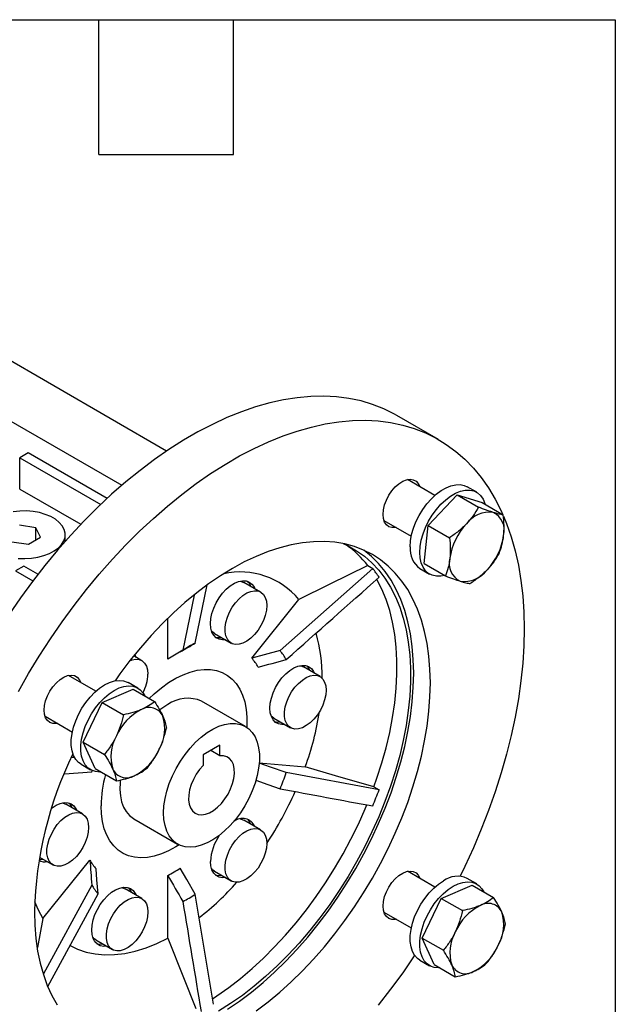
# Model space of a CAD drawing. Header units: millimetres. Extents: x 19 to 819, y 19 to 629.
# Tile 7 of 7: x 718 to 819, y 462 to 629. Entities that reach past the tile are written whole.
import ezdxf

# ---------------------------------------------------------------- set-up
doc = ezdxf.new("R2010")
doc.units = ezdxf.units.MM
doc.header["$LTSCALE"] = 3
doc.linetypes.add('SLD-Solid', pattern=[0])
doc.layers.add('TEXT', color=140, linetype='SLD-Solid', lineweight=25)

msp = doc.modelspace()

# ---------------------------------------------------------------- linework, layer by layer
for p, q in [((743.033, 555.54), (712.11, 573.391)), ((703.271, 568.288), (735.425, 549.726)), ((789.18, 557.472), (782.109, 561.554)), ((719.534, 555.226), (718.12, 554.41)), ((718.12, 554.41), (731.843, 546.487)), ((718.12, 549.102), (718.12, 554.41)), ((732.921, 547.498), (719.534, 555.226)), ((718.12, 549.102), (728.475, 543.124)), ((788.539, 548.027), (783.902, 550.705)), ((795.63, 548.553), (794.003, 549.492)), ((787.422, 542.931), (792.328, 548.102)), ((792.328, 548.102), (795.933, 546.021)), ((792.328, 548.102), (796.535, 546.796)), ((796.535, 546.796), (800.141, 544.715)), ((720.869, 542.525), (718.08, 542.957)), ((721.616, 540.916), (720.869, 542.525)), ((720.869, 540.484), (720.869, 542.525)), ((779.902, 543.776), (784.539, 541.099)), ((786.725, 536.453), (787.422, 542.931)), ((787.422, 542.931), (791.028, 540.849)), ((719.574, 539.737), (721.616, 540.916)), ((725.827, 540.247), (725.827, 541.347)), ((716.786, 540.169), (719.574, 539.737)), ((718.827, 536.04), (717.413, 535.224)), ((721.199, 534.671), (718.827, 536.04)), ((777.138, 536.158), (778.017, 535.65)), ((786.725, 536.453), (790.331, 534.371)), ((717.413, 535.224), (720.331, 533.54)), ((778.017, 535.647), (762.271, 521.706)), ((786.004, 535.635), (787.63, 534.696)), ((747.896, 522.991), (749.922, 532.837)), ((758.981, 531.64), (756.152, 533.273)), ((747.693, 531.092), (745.775, 521.766)), ((757.501, 520.42), (765.485, 530.353)), ((743.222, 520.283), (743.222, 527.184)), ((751.152, 524.612), (753.981, 522.979)), ((738.828, 520.006), (737.44, 520.807)), ((731.039, 514.833), (726.402, 517.511)), ((769.057, 517.303), (766.228, 518.936)), ((738.13, 515.359), (736.503, 516.298)), ((732.103, 512.925), (737.365, 515.156)), ((737.365, 515.156), (740.971, 513.075)), ((728.869, 506.199), (732.103, 512.925)), ((732.103, 512.925), (735.709, 510.843)), ((756.397, 508.849), (748.972, 513.136)), ((722.402, 510.582), (727.039, 507.905)), ((761.229, 510.275), (764.057, 508.643)), ((728.869, 506.199), (732.475, 504.117)), ((730.895, 501.704), (728.869, 506.199)), ((752.061, 505.667), (749.233, 504.034)), ((749.233, 504.034), (749.233, 502.257)), ((752.061, 503.89), (750.522, 504.778)), ((752.061, 503.89), (752.061, 505.667)), ((727.455, 503.612), (726.847, 503.57)), ((728.504, 502.441), (730.13, 501.502)), ((758.743, 502.685), (766.546, 501.987)), ((725.7, 500.83), (730.34, 501.151)), ((730.34, 501.151), (730.413, 501.36)), ((730.895, 501.704), (734.501, 499.623)), ((779.077, 498.109), (763.332, 501.029)), ((778.199, 498.617), (779.078, 498.11)), ((728.752, 494.035), (725.923, 495.668)), ((737.473, 493.216), (744.898, 488.93)), ((758.981, 491.333), (756.152, 492.965)), ((721.459, 486.699), (723.752, 485.375)), ((722.021, 476.284), (730.005, 486.216)), ((751.152, 484.305), (753.981, 482.672)), ((788.539, 481.628), (783.902, 484.306)), ((743.222, 472.974), (743.222, 483.62)), ((795.63, 482.154), (794.003, 483.093)), ((730.34, 481.983), (722.146, 466.943)), ((738.828, 479.699), (736, 481.332)), ((789.603, 479.72), (794.865, 481.952)), ((794.865, 481.952), (798.471, 479.87)), ((722.861, 464.801), (731.4, 480.474)), ((750.997, 461.763), (747.896, 480.414)), ((786.369, 472.994), (789.603, 479.72)), ((789.603, 479.72), (793.209, 477.638)), ((779.902, 477.377), (784.539, 474.7)), ((722.021, 476.284), (721.108, 471.389)), ((731, 472.671), (733.828, 471.038)), ((786.369, 472.994), (789.975, 470.912)), ((788.395, 468.499), (786.369, 472.994)), ((786.004, 469.236), (787.63, 468.297)), ((788.395, 468.499), (792.001, 466.418))]:
    msp.add_line(p, q)
at = {"flags": 128}
for points in [[(782.109, 561.554), (781.673, 561.8), (779.863, 562.694), (777.973, 563.434), (776.005, 564.02), (773.966, 564.448), (771.86, 564.718), (769.693, 564.83), (767.469, 564.783), (765.195, 564.577), (762.876, 564.213), (760.517, 563.691), (758.126, 563.014), (755.707, 562.182), (753.266, 561.198), (750.81, 560.064), (748.346, 558.783), (745.878, 557.359), (743.413, 555.794), (740.957, 554.092), (738.516, 552.258), (736.097, 550.297), (733.706, 548.213), (731.347, 546.012), (729.028, 543.698), (726.754, 541.278), (724.53, 538.758), (722.363, 536.144), (720.257, 533.442), (718.218, 530.659), (716.25, 527.803)], [(717.898, 514.78), (719.622, 517.815), (721.431, 520.797), (723.321, 523.721), (725.289, 526.577), (727.328, 529.36), (729.434, 532.062), (731.601, 534.676), (733.825, 537.196), (736.099, 539.616), (738.418, 541.93), (740.777, 544.131), (743.168, 546.215), (745.587, 548.176), (748.028, 550.01), (750.484, 551.711), (752.949, 553.277), (755.417, 554.701), (757.882, 555.982), (760.337, 557.116), (762.778, 558.1), (765.197, 558.932), (767.589, 559.609), (769.947, 560.131), (772.266, 560.495), (774.54, 560.701), (776.764, 560.748), (778.931, 560.636), (781.037, 560.366), (783.076, 559.937), (785.044, 559.352), (786.934, 558.612), (788.744, 557.718), (790.467, 556.672), (792.1, 555.478), (793.639, 554.138), (795.079, 552.656), (796.418, 551.035), (797.652, 549.279), (798.778, 547.393), (799.793, 545.381), (800.077, 544.751)], [(779.751, 544.808), (779.816, 545.586), (780.009, 546.406), (780.321, 547.237), (780.74, 548.043), (781.249, 548.792), (781.827, 549.453), (782.451, 549.999), (783.094, 550.408), (783.73, 550.663), (784.334, 550.753), (784.88, 550.675), (785.347, 550.432), (785.715, 550.035), (785.963, 549.514)], [(784.347, 539.298), (784.41, 540.308), (784.598, 541.368), (784.907, 542.455), (785.33, 543.545), (785.857, 544.612), (786.477, 545.634), (787.175, 546.588), (787.937, 547.451), (788.745, 548.205), (789.581, 548.833), (790.426, 549.321), (791.262, 549.658), (792.07, 549.837), (792.832, 549.853), (793.531, 549.706), (794.003, 549.492)], [(785.973, 538.359), (786.036, 539.369), (786.224, 540.429), (786.533, 541.516), (786.956, 542.606), (787.483, 543.674), (788.103, 544.695), (788.802, 545.649), (789.563, 546.512), (790.371, 547.266), (791.207, 547.894), (792.053, 548.382), (792.889, 548.72), (793.697, 548.898), (794.458, 548.914), (795.157, 548.768), (795.777, 548.461), (796.304, 548.002), (796.727, 547.401), (797.036, 546.67), (797.093, 546.474)], [(717.844, 537.346), (718.968, 537.307), (720.089, 537.372), (721.177, 537.54), (722.204, 537.807), (723.144, 538.166), (723.972, 538.607), (724.667, 539.119), (725.211, 539.688), (725.589, 540.301), (725.792, 540.941), (725.815, 541.591), (725.656, 542.235), (725.321, 542.856), (724.818, 543.438), (724.159, 543.965), (723.363, 544.425), (722.449, 544.805), (721.441, 545.096), (720.365, 545.289), (719.25, 545.381), (718.124, 545.368), (717.016, 545.25)], [(781.964, 542.586), (781.827, 542.562), (781.249, 542.555), (780.74, 542.716), (780.321, 543.039), (780.009, 543.508), (779.816, 544.106), (779.751, 544.808)], [(800.198, 544.472), (800.695, 543.249), (801.481, 541.001), (802.149, 538.644), (802.699, 536.182), (803.127, 533.623), (803.434, 530.972), (803.619, 528.237), (803.68, 525.423), (803.619, 522.538), (803.434, 519.59), (803.127, 516.585), (802.699, 513.531), (802.149, 510.435), (801.481, 507.306), (800.695, 504.151), (799.793, 500.977), (798.778, 497.793), (797.652, 494.607), (796.418, 491.427), (795.079, 488.26), (793.639, 485.114), (792.833, 483.454)], [(758.231, 460.683), (760.237, 462.194), (762.221, 463.83), (764.175, 465.588), (766.093, 467.459), (767.967, 469.438), (769.792, 471.517), (771.559, 473.688), (773.263, 475.943), (774.897, 478.275), (776.455, 480.675), (777.933, 483.134), (779.323, 485.643), (780.622, 488.192), (781.825, 490.773), (782.926, 493.377), (783.923, 495.993), (784.811, 498.612), (785.588, 501.225), (786.249, 503.822), (786.794, 506.393), (787.22, 508.93), (787.525, 511.422), (787.709, 513.861), (787.77, 516.238), (787.709, 518.545), (787.525, 520.772), (787.22, 522.912), (786.794, 524.957), (786.249, 526.899), (785.588, 528.732), (784.811, 530.448), (783.923, 532.042), (782.926, 533.507), (781.825, 534.839), (780.622, 536.032), (779.323, 537.082), (777.933, 537.985), (776.455, 538.738), (774.897, 539.338), (773.263, 539.783), (771.559, 540.072), (769.792, 540.203), (767.967, 540.175), (766.093, 539.99), (764.175, 539.647), (762.221, 539.148), (760.237, 538.494), (758.231, 537.689), (756.211, 536.734), (754.183, 535.634), (752.155, 534.393), (750.134, 533.015), (748.128, 531.504), (746.145, 529.867), (744.19, 528.11), (742.272, 526.238), (740.398, 524.26), (738.574, 522.181), (736.806, 520.01), (735.103, 517.754), (734.275, 516.596)], [(772.954, 539.848), (773.821, 539.453), (775.258, 538.649), (776.605, 537.695), (777.859, 536.595), (779.014, 535.354), (780.066, 533.975), (781.012, 532.464), (781.847, 530.827), (782.568, 529.07), (783.174, 527.198), (783.661, 525.22), (784.028, 523.143), (784.273, 520.973), (784.396, 518.72), (784.396, 516.392), (784.273, 513.997), (784.028, 511.545), (783.661, 509.043), (783.174, 506.503), (782.568, 503.933), (781.847, 501.342), (781.012, 498.741), (780.066, 496.138), (779.014, 493.545), (777.859, 490.97), (776.605, 488.423), (775.258, 485.913), (773.821, 483.45), (772.301, 481.043), (770.703, 478.7), (769.033, 476.432), (767.297, 474.245), (765.502, 472.149), (763.655, 470.15), (761.761, 468.257), (759.829, 466.476), (757.865, 464.815), (755.877, 463.278), (753.872, 461.873), (751.858, 460.604)], [(753.382, 460.937), (755.403, 462.316), (757.409, 463.826), (759.392, 465.463), (761.347, 467.221), (763.265, 469.092), (765.139, 471.071), (766.963, 473.149), (768.73, 475.321), (770.434, 477.576), (772.068, 479.908), (773.627, 482.308), (775.104, 484.767), (776.495, 487.275), (777.794, 489.825), (778.996, 492.406), (780.098, 495.01), (781.095, 497.626), (781.983, 500.245), (782.759, 502.858), (783.421, 505.455), (783.966, 508.026), (784.392, 510.562), (784.697, 513.055), (784.88, 515.494), (784.942, 517.871), (784.88, 520.178), (784.697, 522.405), (784.392, 524.545), (783.966, 526.59), (783.421, 528.532), (782.759, 530.365), (781.983, 532.081), (781.095, 533.675), (780.098, 535.14), (778.996, 536.472), (777.794, 537.665), (776.495, 538.715), (776.474, 538.73)], [(790.162, 534.468), (789.563, 534.351), (788.802, 534.334), (788.103, 534.481), (787.483, 534.787), (786.956, 535.246), (786.533, 535.848), (786.224, 536.578), (786.036, 537.422), (785.973, 538.359)], [(777.138, 536.158), (770.612, 532.907), (765.485, 530.353)], [(750.47, 526.289), (750.533, 527.127), (750.718, 528.01), (751.021, 528.91), (751.431, 529.798), (751.935, 530.646), (752.516, 531.425), (753.158, 532.112), (753.837, 532.683), (754.534, 533.121), (755.225, 533.412), (755.888, 533.546), (756.502, 533.519), (757.047, 533.332), (757.506, 532.99), (757.863, 532.506), (758.005, 532.203)], [(755.51, 533.488), (755.703, 533.452), (756.152, 533.273)], [(778.2, 498.616), (778.714, 500.067), (779.549, 502.669), (780.27, 505.259), (780.876, 507.83), (781.363, 510.37), (781.73, 512.871), (781.975, 515.324), (782.098, 517.719), (782.098, 520.047), (781.975, 522.3), (781.73, 524.469), (781.363, 526.547), (780.876, 528.525), (780.27, 530.396), (779.549, 532.154), (778.714, 533.791), (778.699, 533.816)], [(760.016, 529.351), (759.952, 528.541), (759.763, 527.687), (759.455, 526.819), (759.039, 525.969), (758.532, 525.168), (757.949, 524.444), (757.314, 523.823), (756.649, 523.329), (755.978, 522.978), (755.324, 522.784), (754.713, 522.753), (754.165, 522.888), (753.702, 523.181), (753.338, 523.625), (753.088, 524.201), (752.961, 524.89), (752.961, 525.666), (753.088, 526.501), (753.338, 527.366), (753.702, 528.229), (754.165, 529.059), (754.713, 529.825), (755.324, 530.5), (755.978, 531.06), (756.649, 531.485), (757.314, 531.758), (757.949, 531.871), (758.532, 531.819), (759.039, 531.604), (759.455, 531.234), (759.763, 530.722), (759.952, 530.086), (760.016, 529.351)], [(753.005, 523.543), (752.516, 523.516), (751.935, 523.623), (751.431, 523.889), (751.021, 524.303), (750.718, 524.854), (750.533, 525.523), (750.47, 526.289)], [(751.152, 524.612), (750.873, 524.814), (750.645, 525.06)], [(751.279, 524.015), (751.809, 523.924), (752.298, 523.951)], [(737.618, 521.027), (737.711, 520.872), (737.852, 520.569)], [(745.775, 521.766), (744.346, 520.936), (743.222, 520.283)], [(762.271, 521.706), (759.6, 520.986), (757.501, 520.42)], [(736.792, 519.991), (737.162, 520.125), (737.797, 520.237), (738.379, 520.185), (738.887, 519.97), (739.302, 519.6), (739.61, 519.088), (739.8, 518.453), (739.864, 517.717)], [(760.547, 511.952), (760.609, 512.79), (760.795, 513.674), (761.097, 514.574), (761.507, 515.462), (762.011, 516.309), (762.593, 517.088), (763.234, 517.775), (763.914, 518.346), (764.61, 518.785), (765.301, 519.075), (765.964, 519.209), (766.578, 519.182), (767.123, 518.995), (767.582, 518.654), (767.94, 518.169), (768.081, 517.866)], [(765.587, 519.152), (765.779, 519.115), (766.228, 518.936)], [(722.251, 511.614), (722.316, 512.392), (722.509, 513.212), (722.821, 514.043), (723.24, 514.849), (723.749, 515.598), (724.327, 516.259), (724.951, 516.805), (725.594, 517.214), (726.23, 517.469), (726.834, 517.559), (727.38, 517.481), (727.847, 517.238), (728.215, 516.841), (728.463, 516.32)], [(740.087, 513.585), (740.932, 514.384), (742.134, 515.396), (743.358, 516.279), (744.592, 517.027), (745.822, 517.63), (747.037, 518.084), (748.224, 518.384), (749.373, 518.527), (750.47, 518.51), (751.507, 518.336), (752.471, 518.004), (753.354, 517.52), (754.147, 516.886), (754.842, 516.11), (755.432, 515.2), (755.911, 514.164), (756.275, 513.012), (756.519, 511.757), (756.642, 510.411), (756.642, 508.986), (756.628, 508.705)], [(770.093, 515.014), (770.029, 514.204), (769.839, 513.35), (769.531, 512.483), (769.116, 511.633), (768.608, 510.831), (768.026, 510.107), (767.391, 509.486), (766.725, 508.992), (766.054, 508.641), (765.401, 508.447), (764.789, 508.417), (764.242, 508.551), (763.778, 508.845), (763.414, 509.288), (763.165, 509.864), (763.037, 510.553), (763.037, 511.329), (763.165, 512.165), (763.414, 513.03), (763.778, 513.892), (764.242, 514.722), (764.789, 515.488), (765.401, 516.163), (766.054, 516.724), (766.725, 517.148), (767.391, 517.422), (768.026, 517.534), (768.608, 517.482), (769.116, 517.267), (769.531, 516.897), (769.839, 516.385), (770.029, 515.75), (770.093, 515.014)], [(728.504, 502.441), (728.081, 502.743), (727.605, 503.275), (727.238, 503.943), (726.989, 504.732), (726.863, 505.625), (726.863, 506.601), (726.989, 507.639), (727.238, 508.716), (727.605, 509.807), (728.081, 510.889), (728.656, 511.937), (729.317, 512.927), (730.049, 513.838), (730.836, 514.649), (731.661, 515.342), (732.504, 515.902), (733.347, 516.315), (734.171, 516.574), (734.958, 516.672), (735.69, 516.606), (736.351, 516.379), (736.503, 516.298)], [(731.877, 501.138), (731.676, 501.128), (730.943, 501.193), (730.282, 501.421), (729.707, 501.804), (729.231, 502.336), (728.864, 503.004), (728.615, 503.793), (728.489, 504.686), (728.489, 505.662), (728.615, 506.7), (728.864, 507.777), (729.231, 508.868), (729.707, 509.95), (730.282, 510.998), (730.943, 511.988), (731.676, 512.899), (732.463, 513.71), (733.287, 514.403), (734.13, 514.963), (734.973, 515.376), (735.797, 515.635), (736.584, 515.733), (737.317, 515.667), (737.978, 515.44), (738.553, 515.056), (739.029, 514.525), (739.318, 514.029)], [(743.222, 512.566), (742.223, 511.918), (741.87, 511.655)], [(724.464, 509.392), (724.327, 509.368), (723.749, 509.361), (723.24, 509.522), (722.821, 509.844), (722.509, 510.314), (722.316, 510.912), (722.251, 511.614)], [(763.082, 509.206), (762.593, 509.179), (762.011, 509.286), (761.507, 509.552), (761.097, 509.967), (760.795, 510.518), (760.609, 511.187), (760.547, 511.952)], [(761.229, 510.275), (760.949, 510.478), (760.721, 510.723)], [(742.515, 494.195), (742.577, 495.385), (742.761, 496.628), (743.064, 497.905), (743.483, 499.197), (744.01, 500.484), (744.638, 501.747), (745.356, 502.967), (746.155, 504.125), (747.022, 505.203), (747.944, 506.186), (748.907, 507.058), (749.897, 507.807), (750.897, 508.42), (751.894, 508.889), (752.872, 509.206), (753.817, 509.367), (754.713, 509.369), (755.548, 509.212), (756.308, 508.899), (756.982, 508.434), (757.561, 507.824), (758.034, 507.079), (758.396, 506.21), (758.64, 505.23), (758.763, 504.153), (758.763, 502.997), (758.64, 501.779), (758.396, 500.517), (758.034, 499.23), (757.561, 497.938), (756.982, 496.66), (756.308, 495.416), (755.548, 494.225), (754.713, 493.105), (753.817, 492.072), (752.872, 491.143), (751.894, 490.331), (750.897, 489.649), (749.897, 489.107), (748.907, 488.713), (747.944, 488.473), (747.022, 488.392), (746.155, 488.469), (745.356, 488.705), (744.638, 489.095), (744.01, 489.633), (743.483, 490.312), (743.064, 491.12), (742.761, 492.047), (742.577, 493.077), (742.515, 494.195)], [(761.355, 509.678), (761.886, 509.587), (762.374, 509.614)], [(749.233, 502.257), (748.612, 501.541), (748.055, 500.741), (747.581, 499.883), (747.205, 498.992), (746.938, 498.098), (746.789, 497.23), (746.763, 496.414), (746.861, 495.677), (747.079, 495.042), (747.411, 494.53), (747.846, 494.157), (748.37, 493.934), (748.967, 493.87), (749.617, 493.965), (750.3, 494.216), (750.994, 494.617), (751.677, 495.154), (752.327, 495.809), (752.924, 496.563), (753.448, 497.391), (753.883, 498.266), (754.215, 499.162), (754.433, 500.048), (754.531, 500.898), (754.505, 501.684), (754.356, 502.381), (754.09, 502.967), (753.713, 503.423), (753.239, 503.734), (752.683, 503.892), (752.061, 503.89)], [(763.332, 501.029), (760.66, 501.966), (758.705, 502.651)], [(778.199, 498.617), (771.673, 500.504), (766.546, 501.987)], [(735.163, 499.776), (735.125, 499.368), (735.095, 498.195), (735.187, 497.097), (735.401, 496.091), (735.734, 495.193), (736.18, 494.415), (736.733, 493.771), (737.385, 493.269), (737.473, 493.216)], [(758.142, 499.743), (760.172, 499.031), (762.271, 498.296)], [(723.534, 495.024), (723.609, 495.079), (724.305, 495.517), (724.996, 495.808), (725.659, 495.942), (726.273, 495.915), (726.818, 495.727), (727.277, 495.386), (727.635, 494.901), (727.776, 494.599)], [(725.282, 495.884), (725.474, 495.848), (725.923, 495.668)], [(729.787, 491.746), (729.724, 490.937), (729.534, 490.083), (729.226, 489.215), (728.811, 488.365), (728.303, 487.563), (727.721, 486.839), (727.085, 486.219), (726.42, 485.724), (725.749, 485.374), (725.096, 485.18), (724.484, 485.149), (723.937, 485.283), (723.473, 485.577), (723.109, 486.02), (722.86, 486.597), (722.732, 487.285), (722.732, 488.062), (722.86, 488.897), (723.109, 489.762), (723.473, 490.625), (723.937, 491.454), (724.484, 492.22), (725.096, 492.896), (725.749, 493.456), (726.42, 493.88), (727.085, 494.154), (727.721, 494.267), (728.303, 494.215), (728.811, 494), (729.226, 493.63), (729.534, 493.117), (729.724, 492.482), (729.787, 491.746)], [(745.139, 488.802), (744.592, 488.457), (743.358, 487.78), (742.134, 487.251), (740.932, 486.874), (739.762, 486.652), (738.638, 486.589), (737.569, 486.684), (736.568, 486.938), (735.643, 487.346), (734.804, 487.906), (734.059, 488.612), (733.416, 489.456), (732.88, 490.431), (732.459, 491.526), (732.154, 492.73), (731.97, 494.033), (731.909, 495.42)], [(750.832, 462.715), (751.574, 463.2), (753.579, 464.605), (755.567, 466.141), (757.531, 467.803), (759.463, 469.584), (761.356, 471.477), (763.204, 473.475), (764.999, 475.572), (766.735, 477.758), (768.405, 480.027), (770.003, 482.369), (771.523, 484.776), (772.96, 487.239), (774.307, 489.749), (775.561, 492.296), (776.716, 494.872), (777.008, 495.565)], [(755.51, 493.181), (755.703, 493.145), (756.152, 492.965)], [(760.016, 489.043), (759.952, 488.234), (759.763, 487.38), (759.455, 486.512), (759.039, 485.662), (758.532, 484.861), (757.949, 484.136), (757.314, 483.516), (756.649, 483.021), (755.978, 482.671), (755.324, 482.477), (754.713, 482.446), (754.165, 482.58), (753.702, 482.874), (753.338, 483.317), (753.088, 483.894), (752.961, 484.582), (752.961, 485.359), (753.088, 486.194), (753.338, 487.059), (753.702, 487.922), (754.165, 488.751), (754.713, 489.518), (755.324, 490.193), (755.978, 490.753), (756.649, 491.178), (757.314, 491.451), (757.949, 491.564), (758.532, 491.512), (759.039, 491.297), (759.455, 490.927), (759.763, 490.415), (759.952, 489.779), (760.016, 489.043)], [(721.395, 486.335), (721.581, 486.319), (722.069, 486.346)], [(753.005, 483.235), (752.516, 483.208), (751.935, 483.316), (751.431, 483.581), (751.021, 483.996), (750.718, 484.547), (750.533, 485.216), (750.47, 485.982)], [(731.4, 480.474), (731.213, 482.845), (731.066, 484.707)], [(747.896, 480.414), (746.467, 482.895), (745.344, 484.845)], [(751.152, 484.305), (750.873, 484.507), (750.645, 484.753)], [(779.751, 478.409), (779.816, 479.187), (780.009, 480.007), (780.321, 480.838), (780.74, 481.644), (781.249, 482.393), (781.827, 483.054), (782.451, 483.6), (783.094, 484.009), (783.73, 484.264), (784.334, 484.354), (784.88, 484.276), (785.347, 484.034), (785.715, 483.636), (785.963, 483.115)], [(751.279, 483.707), (751.809, 483.617), (752.298, 483.643)], [(786.004, 469.236), (785.581, 469.538), (785.105, 470.07), (784.738, 470.738), (784.489, 471.527), (784.363, 472.42), (784.363, 473.396), (784.489, 474.434), (784.738, 475.511), (785.105, 476.602), (785.581, 477.684), (786.156, 478.732), (786.817, 479.722), (787.549, 480.633), (788.336, 481.444), (789.161, 482.137), (790.004, 482.697)], [(791.63, 481.758), (792.473, 482.172), (793.297, 482.43), (794.084, 482.528), (794.817, 482.462), (795.478, 482.235), (796.053, 481.851), (796.529, 481.32), (796.818, 480.824)], [(730.318, 474.348), (730.38, 475.186), (730.566, 476.069), (730.868, 476.969), (731.278, 477.857), (731.782, 478.704), (732.364, 479.484), (733.005, 480.171), (733.685, 480.742), (734.381, 481.18), (735.072, 481.471), (735.735, 481.605), (736.349, 481.578), (736.894, 481.391), (737.353, 481.049), (737.711, 480.564), (737.852, 480.262)], [(735.358, 481.547), (735.551, 481.511), (736, 481.332)], [(789.377, 467.933), (789.176, 467.923), (788.443, 467.989), (787.782, 468.216), (787.207, 468.599), (786.731, 469.131), (786.364, 469.799), (786.115, 470.588), (785.989, 471.481), (785.989, 472.457), (786.115, 473.495), (786.364, 474.572), (786.731, 475.664), (787.207, 476.745), (787.782, 477.793), (788.443, 478.783), (789.176, 479.694), (789.963, 480.505), (790.787, 481.198), (791.63, 481.758)], [(720.627, 479.162), (721.221, 477.761), (722.021, 476.284)], [(739.864, 477.41), (739.8, 476.6), (739.61, 475.746), (739.302, 474.878), (738.887, 474.028), (738.379, 473.227), (737.797, 472.503), (737.162, 471.882), (736.496, 471.388), (735.825, 471.037), (735.172, 470.843), (734.56, 470.812), (734.013, 470.946), (733.549, 471.24), (733.186, 471.684), (732.936, 472.26), (732.809, 472.949), (732.809, 473.725), (732.936, 474.56), (733.186, 475.425), (733.549, 476.288), (734.013, 477.117), (734.56, 477.884), (735.172, 478.559), (735.825, 479.119), (736.496, 479.544), (737.162, 479.817), (737.797, 479.93), (738.379, 479.878), (738.887, 479.663), (739.302, 479.293), (739.61, 478.781), (739.8, 478.145), (739.864, 477.41)], [(720.595, 477.459), (720.656, 475.153), (720.84, 472.925), (721.145, 470.785), (721.571, 468.741), (722.116, 466.798), (722.778, 464.966), (723.554, 463.249), (724.442, 461.655)], [(781.964, 476.187), (781.827, 476.163), (781.249, 476.156), (780.74, 476.318), (780.321, 476.64), (780.009, 477.109), (779.816, 477.707), (779.751, 478.409)], [(732.853, 471.601), (732.364, 471.574), (731.782, 471.682), (731.278, 471.948), (730.868, 472.362), (730.566, 472.913), (730.38, 473.582), (730.318, 474.348)], [(726.638, 471.737), (727.935, 471.107), (729.391, 470.611), (730.928, 470.29), (732.539, 470.146), (734.214, 470.18), (735.944, 470.391), (737.719, 470.779), (739.531, 471.341), (741.369, 472.074), (743.222, 472.974)], [(731, 472.671), (730.721, 472.873), (730.492, 473.119)], [(743.222, 472.974), (745.895, 466.293), (747.995, 461.043)], [(731.126, 472.073), (731.657, 471.983), (732.146, 472.01)], [(785.105, 470.069), (785.044, 469.977), (783.076, 467.12), (781.037, 464.338), (778.931, 461.636)]]:
    msp.add_lwpolyline(points, dxfattribs=at)
for centre, radius, start, end in [((797.818, 540.278), 4.893, 82.60578, 143.36751), ((796.983, 542.128), 3.341, 344.55165, 63.99145), ((801.491, 535.957), 10.497, 136.38609, 172.24725), ((789.801, 542.655), 10.497, 316.38609, 352.24725), ((764.014, 525.999), 16.598, 37.73159, 54.93272), ((788.281, 538.872), 3.958, 173.81962, 234.8682), ((794.31, 536.483), 3.341, 164.55165, 243.99145), ((755.467, 522.005), 13.04, 39.80234, 102.17055), ((793.475, 538.333), 4.893, 262.60578, 323.36751), ((755.185, 531.821), 2.255, 20.49975, 46.67573), ((743.011, 517.382), 26.391, 359.26168, 16.02128), ((759.124, 501.094), 24.608, 117.14459, 122.85004), ((754.223, 514.922), 10.526, 30.07385, 40.12749), ((750.647, 514.476), 9.072, 29.26594, 40.93541), ((765.262, 517.485), 2.255, 20.49975, 46.67573), ((732.784, 517.941), 7.083, 331.45549, 358.18676), ((746.6, 507.771), 5.865, 66.14723, 125.16322), ((742.889, 503.543), 9.166, 116.83819, 156.19467), ((740.058, 509.499), 2.579, 25.03869, 120.46736), ((719.523, 519.061), 50.026, 340.04422, 351.13503), ((735.657, 508.478), 7.061, 330.30259, 17.40693), ((740.636, 503.745), 7.061, 150.30259, 197.40693), ((785.147, 475.873), 64.571, 153.958, 178.59283), ((733.404, 508.68), 9.166, 296.83819, 336.19467), ((752.894, 495.186), 20.986, 164.77981, 179.35963), ((736.235, 502.724), 2.579, 205.03869, 300.46736), ((723.474, 514.921), 42.21, 336.80375, 340.78489), ((709.094, 522.876), 61.14, 326.39527, 335.79895), ((724.957, 494.217), 2.255, 20.49975, 46.67573), ((755.881, 490.933), 2.332, 24.3736, 128.64205), ((755.185, 491.514), 2.255, 20.49975, 46.67573), ((758.753, 485.624), 8.29, 144.94495, 177.52753), ((722.401, 488.024), 2.119, 241.21557, 280.19737), ((737.919, 490.651), 9.072, 209.26594, 220.93541), ((733.702, 502.561), 21.199, 296.6853, 303.30933), ((718.465, 514.847), 48.783, 308.08281, 318.36802), ((792.339, 479.503), 3.957, 65.13373, 126.17673), ((739.449, 487.258), 10.526, 210.07385, 220.12749), ((735.033, 479.88), 2.255, 20.49975, 46.67573), ((734.548, 501.087), 24.608, 297.14459, 302.85004), ((800.389, 470.339), 9.166, 116.83819, 156.19467), ((797.558, 476.294), 2.579, 25.03869, 120.46736), ((793.157, 475.274), 7.061, 330.30259, 17.40693), ((798.136, 470.54), 7.061, 150.30259, 197.40693), ((790.904, 475.475), 9.166, 296.83819, 336.19467), ((793.735, 469.519), 2.579, 205.03869, 300.46736)]:
    msp.add_arc(centre, radius, start, end)
for points, knots in [([(795.933, 546.021), (795.659, 545.528), (795.355, 545.037), (794.679, 544.092), (794.306, 543.635), (793.891, 543.198)], [0, 0, 0, 0, 0.5, 0.5, 1, 1, 1, 1]), ([(798.448, 545.131), (798.269, 545.186), (798.08, 545.247), (797.688, 545.379), (797.484, 545.45), (796.851, 545.675), (796.402, 545.842), (795.933, 546.021)], [0, 0, 0, 0, 0.25, 0.25, 0.5, 0.5, 1, 1, 1, 1]), ([(800.141, 544.715), (799.922, 544.749), (799.679, 544.797), (799.121, 544.932), (798.806, 545.019), (798.448, 545.131)], [0, 0, 0, 0, 0.5, 0.5, 1, 1, 1, 1]), ([(800.203, 541.239), (800.232, 541.513), (800.252, 541.795), (800.274, 542.363), (800.275, 542.65), (800.255, 543.521), (800.209, 544.114), (800.141, 544.715)], [0, 0, 0, 0, 0.25, 0.25, 0.5, 0.5, 1, 1, 1, 1]), ([(793.891, 543.198), (793.476, 542.76), (793.016, 542.34), (792.054, 541.56), (791.549, 541.196), (791.028, 540.849)], [0, 0, 0, 0, 0.5, 0.5, 1, 1, 1, 1]), ([(791.028, 540.849), (791.097, 540.247), (791.142, 539.653), (791.169, 538.492), (791.149, 537.925), (791.09, 537.373)], [0, 0, 0, 0, 0.5, 0.5, 1, 1, 1, 1]), ([(799.443, 538.236), (799.626, 538.694), (799.787, 539.168), (800.046, 540.164), (800.143, 540.687), (800.203, 541.239)], [0, 0, 0, 0, 0.5, 0.5, 1, 1, 1, 1]), ([(799.443, 538.236), (799.169, 537.744), (798.865, 537.253), (798.189, 536.307), (797.816, 535.851), (797.401, 535.414)], [0, 0, 0, 0, 0.5, 0.5, 1, 1, 1, 1]), ([(791.09, 537.373), (791.06, 537.098), (791.021, 536.828), (790.925, 536.303), (790.868, 536.048), (790.673, 535.301), (790.513, 534.827), (790.331, 534.371)], [0, 0, 0, 0, 0.25, 0.25, 0.5, 0.5, 1, 1, 1, 1]), ([(790.331, 534.371), (790.8, 534.192), (791.25, 534.025), (792.094, 533.725), (792.487, 533.592), (792.845, 533.481)], [0, 0, 0, 0, 0.5, 0.5, 1, 1, 1, 1]), ([(797.401, 535.414), (796.986, 534.976), (796.526, 534.556), (795.564, 533.775), (795.059, 533.411), (794.538, 533.065)], [0, 0, 0, 0, 0.5, 0.5, 1, 1, 1, 1]), ([(792.845, 533.481), (793.024, 533.425), (793.193, 533.375), (793.511, 533.287), (793.659, 533.248), (794.077, 533.147), (794.32, 533.099), (794.538, 533.065)], [0, 0, 0, 0, 0.25, 0.25, 0.5, 0.5, 1, 1, 1, 1]), ([(740.971, 513.075), (740.665, 512.82), (740.335, 512.576), (739.602, 512.122), (739.199, 511.912), (738.75, 511.722)], [0, 0, 0, 0, 0.5, 0.5, 1, 1, 1, 1]), ([(740.971, 513.075), (741.26, 512.637), (741.533, 512.203), (742.014, 511.37), (742.223, 510.971), (742.394, 510.591)], [0, 0, 0, 0, 0.5, 0.5, 1, 1, 1, 1]), ([(735.709, 510.843), (735.57, 510.22), (735.407, 509.607), (735.011, 508.404), (734.778, 507.816), (734.503, 507.243)], [0, 0, 0, 0, 0.5, 0.5, 1, 1, 1, 1]), ([(738.75, 511.722), (738.527, 511.627), (738.293, 511.538), (737.812, 511.371), (737.564, 511.294), (736.8, 511.077), (736.264, 510.953), (735.709, 510.843)], [0, 0, 0, 0, 0.25, 0.25, 0.5, 0.5, 1, 1, 1, 1]), ([(742.394, 510.591), (742.566, 510.21), (742.7, 509.848), (742.894, 509.181), (742.957, 508.872), (742.997, 508.58)], [0, 0, 0, 0, 0.5, 0.5, 1, 1, 1, 1]), ([(741.79, 504.98), (741.928, 505.266), (742.056, 505.558), (742.291, 506.147), (742.399, 506.445), (742.695, 507.347), (742.858, 507.96), (742.997, 508.58)], [0, 0, 0, 0, 0.25, 0.25, 0.5, 0.5, 1, 1, 1, 1]), ([(734.503, 507.243), (734.365, 506.958), (734.218, 506.676), (733.907, 506.131), (733.744, 505.865), (733.233, 505.087), (732.864, 504.594), (732.475, 504.117)], [0, 0, 0, 0, 0.25, 0.25, 0.5, 0.5, 1, 1, 1, 1]), ([(732.475, 504.117), (732.764, 503.679), (733.037, 503.245), (733.518, 502.412), (733.727, 502.013), (733.898, 501.633)], [0, 0, 0, 0, 0.5, 0.5, 1, 1, 1, 1]), ([(739.762, 501.854), (740.152, 502.332), (740.522, 502.827), (741.203, 503.864), (741.515, 504.408), (741.79, 504.98)], [0, 0, 0, 0, 0.5, 0.5, 1, 1, 1, 1]), ([(733.898, 501.633), (734.07, 501.252), (734.204, 500.89), (734.398, 500.223), (734.461, 499.915), (734.501, 499.623)], [0, 0, 0, 0, 0.5, 0.5, 1, 1, 1, 1]), ([(737.542, 500.502), (737.766, 500.596), (737.98, 500.697), (738.386, 500.907), (738.579, 501.016), (739.129, 501.357), (739.458, 501.6), (739.762, 501.854)], [0, 0, 0, 0, 0.25, 0.25, 0.5, 0.5, 1, 1, 1, 1]), ([(734.501, 499.623), (735.057, 499.733), (735.594, 499.857), (736.612, 500.146), (737.094, 500.311), (737.542, 500.502)], [0, 0, 0, 0, 0.5, 0.5, 1, 1, 1, 1]), ([(798.471, 479.87), (798.165, 479.615), (797.835, 479.372), (797.102, 478.918), (796.699, 478.707), (796.25, 478.517)], [0, 0, 0, 0, 0.5, 0.5, 1, 1, 1, 1]), ([(799.894, 477.386), (799.723, 477.766), (799.509, 478.174), (799.027, 479.007), (798.758, 479.435), (798.471, 479.87)], [0, 0, 0, 0, 0.5, 0.5, 1, 1, 1, 1]), ([(793.209, 477.638), (793.07, 477.016), (792.907, 476.402), (792.511, 475.2), (792.278, 474.611), (792.003, 474.038)], [0, 0, 0, 0, 0.5, 0.5, 1, 1, 1, 1]), ([(796.25, 478.517), (796.027, 478.422), (795.793, 478.333), (795.312, 478.166), (795.064, 478.089), (794.3, 477.872), (793.764, 477.748), (793.209, 477.638)], [0, 0, 0, 0, 0.25, 0.25, 0.5, 0.5, 1, 1, 1, 1]), ([(800.497, 475.376), (800.457, 475.669), (800.393, 475.983), (800.197, 476.651), (800.066, 477.006), (799.894, 477.386)], [0, 0, 0, 0, 0.5, 0.5, 1, 1, 1, 1]), ([(792.003, 474.038), (791.865, 473.753), (791.718, 473.472), (791.407, 472.926), (791.244, 472.661), (790.733, 471.882), (790.364, 471.389), (789.975, 470.912)], [0, 0, 0, 0, 0.25, 0.25, 0.5, 0.5, 1, 1, 1, 1]), ([(799.29, 471.776), (799.428, 472.061), (799.556, 472.353), (799.791, 472.942), (799.899, 473.24), (800.195, 474.142), (800.358, 474.755), (800.497, 475.376)], [0, 0, 0, 0, 0.25, 0.25, 0.5, 0.5, 1, 1, 1, 1]), ([(791.398, 468.428), (791.227, 468.808), (791.014, 469.216), (790.532, 470.05), (790.262, 470.477), (789.975, 470.912)], [0, 0, 0, 0, 0.5, 0.5, 1, 1, 1, 1]), ([(797.262, 468.65), (797.652, 469.127), (798.022, 469.622), (798.703, 470.659), (799.015, 471.203), (799.29, 471.776)], [0, 0, 0, 0, 0.5, 0.5, 1, 1, 1, 1]), ([(792.001, 466.418), (791.961, 466.712), (791.897, 467.025), (791.701, 467.693), (791.57, 468.048), (791.398, 468.428)], [0, 0, 0, 0, 0.5, 0.5, 1, 1, 1, 1]), ([(792.001, 466.418), (792.557, 466.528), (793.094, 466.652), (794.112, 466.941), (794.594, 467.107), (795.042, 467.297)], [0, 0, 0, 0, 0.5, 0.5, 1, 1, 1, 1]), ([(795.042, 467.297), (795.266, 467.391), (795.48, 467.492), (795.886, 467.702), (796.079, 467.812), (796.629, 468.152), (796.958, 468.395), (797.262, 468.65)], [0, 0, 0, 0, 0.25, 0.25, 0.5, 0.5, 1, 1, 1, 1])]:
    msp.add_open_spline(points, degree=3, knots=knots)
for points in [[(763.332, 520.197), (768.58, 524.844), (773.829, 529.491), (779.077, 534.138)], [(779.08, 534.14), (778.722, 534.646), (778.368, 535.149), (778.019, 535.649)], [(745.344, 521.507), (746.195, 522.002), (747.045, 522.497), (747.896, 522.991)], [(758.561, 518.911), (760.151, 519.34), (761.742, 519.768), (763.332, 520.197)], [(762.271, 498.296), (767.519, 497.323), (772.768, 496.349), (778.017, 495.375)], [(778.019, 495.375), (778.368, 496.289), (778.722, 497.2), (779.08, 498.108)], [(730.005, 486.216), (730.116, 484.805), (730.228, 483.394), (730.34, 481.983)], [(743.222, 483.62), (744.073, 482.143), (744.924, 480.666), (745.775, 479.189)], [(745.775, 479.189), (746.808, 472.972), (747.842, 466.755), (748.875, 460.538)]]:
    msp.add_open_spline(points, degree=3)
at = {"layer": 'TEXT'}
for p, q in [((19.05, 628.65), (819.15, 628.65)), ((731.52, 605.79), (731.52, 628.65)), ((754.38, 605.79), (754.38, 628.65)), ((819.15, 628.65), (819.15, 19.05)), ((731.52, 605.79), (754.38, 605.79))]:
    msp.add_line(p, q, dxfattribs=at)

doc.saveas('drawing.dxf')
